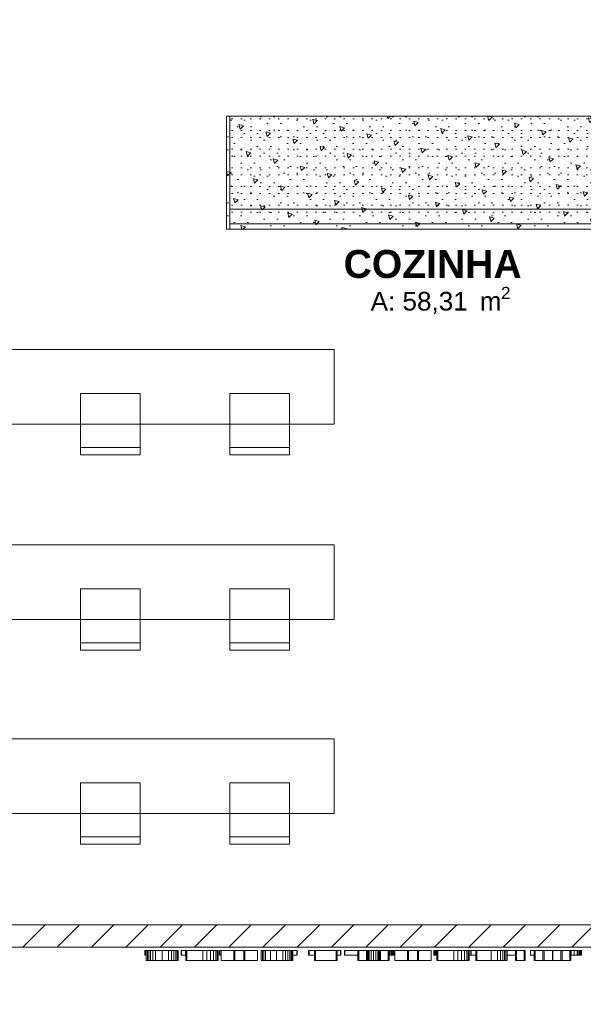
# Model space of a CAD drawing. Header units: millimetres. Extents: x 2826 to 3034, y 1533 to 1590.
# Tile 99 of 248: x 2957.69 to 2961.47, y 1546.75 to 1553.35. Entities that reach past the tile are written whole.
import ezdxf
from ezdxf.enums import TextEntityAlignment as Align

# ---------------------------------------------------------------- set-up
doc = ezdxf.new("R2010")
doc.units = ezdxf.units.MM
doc.set_wipeout_variables(frame=1)
doc.layers.add('_Caneta_No__220', color=7, linetype='Continuous', lineweight=15, true_color=0x8a8a8a)
doc.styles.add('ESTILO_GERADO_1', font='arialbd.ttf')
doc.styles.add('ESTILO_GERADO_2', font='arial.ttf')
pattern_1 = [(45, (15.86372, 12.64105), (-0.2296397, 0.2296397), [0.03125, -0.15625]), (45, (15.8152, 12.82216), (-0.2296397, 0.2296397), [0.03125, -0.15625]), (105, (15.86372, 12.64105), (0.3136936, 0.084054), [0.03125, -0.15625]), (105, (15.9963, 12.77363), (0.3136936, 0.084054), [0.03125, -0.15625]), (165, (15.8858, 12.66314), (0.084054, 0.3136936), [0.03125, -0.15625]), (165, (16.0184, 12.79573), (0.084054, 0.3136936), [0.03125, -0.15625]), (45, (15.84162, 12.663144), (-0.04419417, 0.04419417), [0, -0.0625, 0, -0.09375]), (90, (15.86372, 12.68524), (-0.0625, 0), [0, -0.046875, 0, -0.078125])]

# ---------------------------------------------------------------- blocks, each defined once
blk = doc.blocks.new('A$Cf44ad3b2')
at = {"layer": '_Caneta_No__220'}
h = blk.add_hatch(dxfattribs=at)
h.set_pattern_fill('TIJOLO_COMUM_0005', color=256, style=0, pattern_type=2)
h.set_pattern_definition([(45, (15.86372, 12.64105), (-0.11490485, 0.11490485), [])])
h.paths.add_polyline_path([(56.6977, 13.991), (49.0011, 13.991), (49.0011, 13.841), (56.6977, 13.841)])
for p, q in [((50.701, 17.1906), (50.301, 17.1906)), ((51.701, 17.1906), (51.301, 17.1906)), ((50.701, 15.8812), (50.301, 15.8812)), ((51.701, 15.8812), (51.301, 15.8812)), ((50.701, 14.5812), (50.301, 14.5812)), ((51.701, 14.5812), (51.301, 14.5812)), ((49.001, 13.991), (56.6977, 13.991)), ((41.0042, 13.841), (57.699, 13.841)), ((50.736, 13.8185), (50.7325, 13.8185)), ((50.7325, 13.8185), (50.7325, 13.7865)), ((50.7403, 13.8185), (50.736, 13.8185)), ((50.736, 13.8185), (50.736, 13.7865)), ((50.7416, 13.8185), (50.7403, 13.8185)), ((50.7403, 13.8185), (50.7403, 13.7865)), ((50.7488, 13.8185), (50.7416, 13.8185)), ((50.7416, 13.8185), (50.7416, 13.7507)), ((50.7579, 13.8185), (50.7488, 13.8185)), ((50.7488, 13.8185), (50.7488, 13.7507)), ((50.7707, 13.8185), (50.7579, 13.8185)), ((50.7579, 13.8185), (50.7579, 13.7507)), ((50.7864, 13.8185), (50.7707, 13.8185)), ((50.7707, 13.8185), (50.7707, 13.7507)), ((50.8045, 13.8185), (50.7864, 13.8185)), ((50.7864, 13.8185), (50.7864, 13.7507)), ((50.8478, 13.8185), (50.8045, 13.8185)), ((50.8045, 13.8185), (50.8045, 13.7507)), ((50.8478, 13.7507), (50.8478, 13.8185)), ((50.8916, 13.8185), (50.8478, 13.8185)), ((50.8916, 13.7507), (50.8916, 13.8185)), ((50.9099, 13.8185), (50.8916, 13.8185)), ((50.9099, 13.7507), (50.9099, 13.8185)), ((50.9258, 13.8185), (50.9099, 13.8185)), ((50.9258, 13.7507), (50.9258, 13.8185)), ((50.9386, 13.8185), (50.9258, 13.8185)), ((50.9386, 13.7507), (50.9386, 13.8185)), ((50.9478, 13.8185), (50.9386, 13.8185)), ((50.9478, 13.7507), (50.9478, 13.8185)), ((50.9551, 13.8185), (50.9478, 13.8185)), ((50.9551, 13.7507), (50.9551, 13.8185)), ((50.9754, 13.8185), (50.9744, 13.8185)), ((50.9744, 13.8185), (50.9744, 13.7865)), ((50.9777, 13.8185), (50.9754, 13.8185)), ((50.9754, 13.8185), (50.9754, 13.7865)), ((51.0052, 13.8185), (50.9777, 13.8185)), ((50.9777, 13.8185), (50.9777, 13.7865)), ((51.0052, 13.7865), (51.0052, 13.8185)), ((51.0066, 13.8185), (51.0052, 13.8185)), ((51.0086, 13.8185), (51.0066, 13.8185)), ((51.0066, 13.8185), (51.0066, 13.7507)), ((51.0134, 13.8185), (51.0086, 13.8185)), ((51.0086, 13.8185), (51.0086, 13.7507)), ((51.1196, 13.8185), (51.0134, 13.8185)), ((51.0134, 13.8185), (51.0134, 13.7507)), ((51.1196, 13.7507), (51.1196, 13.8185)), ((51.1478, 13.8185), (51.1196, 13.8185)), ((51.1478, 13.7507), (51.1478, 13.8185)), ((51.1724, 13.8185), (51.1478, 13.8185)), ((51.1724, 13.7507), (51.1724, 13.8185)), ((51.1927, 13.8185), (51.1724, 13.8185)), ((51.1927, 13.7507), (51.1927, 13.8185)), ((51.208, 13.8185), (51.1927, 13.8185)), ((51.208, 13.7507), (51.208, 13.8185)), ((51.2175, 13.8185), (51.208, 13.8185)), ((51.2175, 13.7507), (51.2175, 13.8185)), ((51.2207, 13.8185), (51.2175, 13.8185)), ((51.2207, 13.8185), (51.223, 13.8185)), ((51.2207, 13.7507), (51.2207, 13.8185)), ((51.223, 13.8185), (51.2235, 13.8185)), ((51.223, 13.7507), (51.223, 13.8185)), ((51.2235, 13.7507), (51.2235, 13.8185)), ((51.232, 13.8185), (51.2311, 13.8185)), ((51.2311, 13.8185), (51.2311, 13.7865)), ((51.2343, 13.8185), (51.232, 13.8185)), ((51.232, 13.8185), (51.232, 13.7865)), ((51.2444, 13.8185), (51.2343, 13.8185)), ((51.2343, 13.8185), (51.2343, 13.7865)), ((51.328, 13.8185), (51.2444, 13.8185)), ((51.2444, 13.8185), (51.2444, 13.7507)), ((51.3354, 13.8185), (51.328, 13.8185)), ((51.328, 13.8185), (51.328, 13.7507)), ((51.3953, 13.8185), (51.3354, 13.8185)), ((51.3354, 13.8185), (51.3354, 13.7507)), ((51.3953, 13.7507), (51.3953, 13.8185)), ((51.4026, 13.8185), (51.3953, 13.8185)), ((51.4026, 13.7507), (51.4026, 13.8185)), ((51.4862, 13.8185), (51.4026, 13.8185)), ((51.4862, 13.7507), (51.4862, 13.8185)), ((51.5122, 13.7507), (51.5122, 13.8185)), ((51.5193, 13.8185), (51.5122, 13.8185)), ((51.5281, 13.8185), (51.5193, 13.8185)), ((51.5193, 13.8185), (51.5193, 13.7507)), ((51.5405, 13.8185), (51.5281, 13.8185)), ((51.5281, 13.8185), (51.5281, 13.7507)), ((51.5733, 13.8185), (51.5405, 13.8185)), ((51.5405, 13.8185), (51.5405, 13.7507)), ((51.6151, 13.8185), (51.5733, 13.8185)), ((51.5733, 13.8185), (51.5733, 13.7507)), ((51.6151, 13.7507), (51.6151, 13.8185)), ((51.6574, 13.8185), (51.6151, 13.8185)), ((51.6574, 13.7507), (51.6574, 13.8185)), ((51.6752, 13.8185), (51.6574, 13.8185)), ((51.6752, 13.7507), (51.6752, 13.8185)), ((51.6908, 13.8185), (51.6752, 13.8185)), ((51.6908, 13.7507), (51.6908, 13.8185)), ((51.7034, 13.8185), (51.6908, 13.8185)), ((51.7034, 13.7507), (51.7034, 13.8185)), ((51.7124, 13.8185), (51.7034, 13.8185)), ((51.7124, 13.7507), (51.7124, 13.8185)), ((51.7196, 13.8185), (51.7124, 13.8185)), ((51.7196, 13.8185), (51.72, 13.8185)), ((51.7196, 13.7507), (51.7196, 13.8185)), ((51.72, 13.8185), (51.7224, 13.8185)), ((51.72, 13.7507), (51.72, 13.8185)), ((51.7224, 13.7507), (51.7224, 13.8185)), ((51.7494, 13.8185), (51.7224, 13.8185)), ((51.7494, 13.7865), (51.7494, 13.8185)), ((51.7517, 13.8185), (51.7494, 13.8185)), ((51.7517, 13.7865), (51.7517, 13.8185)), ((51.7526, 13.8185), (51.7517, 13.8185)), ((51.7526, 13.7865), (51.7526, 13.8185)), ((51.8302, 13.8185), (51.8292, 13.8185)), ((51.8292, 13.8185), (51.8292, 13.7865)), ((51.8324, 13.8185), (51.8302, 13.8185)), ((51.8302, 13.8185), (51.8302, 13.7865)), ((51.8678, 13.8185), (51.8324, 13.8185)), ((51.8324, 13.8185), (51.8324, 13.7865)), ((51.8698, 13.8185), (51.8678, 13.8185)), ((51.8678, 13.8185), (51.8678, 13.7507)), ((51.8746, 13.8185), (51.8698, 13.8185)), ((51.8698, 13.8185), (51.8698, 13.7507)), ((52.0141, 13.8185), (51.8746, 13.8185)), ((51.8746, 13.8185), (51.8746, 13.7507)), ((52.0141, 13.7507), (52.0141, 13.8185)), ((52.0189, 13.8185), (52.0141, 13.8185)), ((52.0189, 13.7507), (52.0189, 13.8185)), ((52.0209, 13.8185), (52.0189, 13.8185)), ((52.0209, 13.7507), (52.0209, 13.8185)), ((52.0427, 13.8185), (52.0209, 13.8185)), ((52.0427, 13.7865), (52.0427, 13.8185)), ((52.045, 13.8185), (52.0427, 13.8185)), ((52.045, 13.7865), (52.045, 13.8185)), ((52.046, 13.8185), (52.045, 13.8185)), ((52.046, 13.7865), (52.046, 13.8185)), ((52.0699, 13.8185), (52.069, 13.8185)), ((52.069, 13.8185), (52.069, 13.7865)), ((52.0722, 13.8185), (52.0699, 13.8185)), ((52.0699, 13.8185), (52.0699, 13.7865)), ((52.1589, 13.8185), (52.0722, 13.8185)), ((52.0722, 13.8185), (52.0722, 13.7865)), ((52.1589, 13.7865), (52.1589, 13.8185)), ((52.159, 13.8185), (52.1589, 13.8185)), ((52.159, 13.8185), (52.161, 13.8185)), ((52.159, 13.8185), (52.159, 13.7507)), ((52.161, 13.8185), (52.1658, 13.8185)), ((52.161, 13.8185), (52.161, 13.7507)), ((52.1658, 13.8185), (52.2177, 13.8185)), ((52.1658, 13.8185), (52.1658, 13.7507)), ((52.2177, 13.8185), (52.2225, 13.8185)), ((52.2177, 13.7507), (52.2177, 13.8185)), ((52.2225, 13.8185), (52.2245, 13.8185)), ((52.2225, 13.7507), (52.2225, 13.8185)), ((52.2245, 13.8185), (52.2272, 13.8185)), ((52.2245, 13.7507), (52.2245, 13.8185)), ((52.2272, 13.8185), (52.2353, 13.8185)), ((52.2272, 13.7507), (52.2272, 13.8185)), ((52.2353, 13.8185), (52.2477, 13.8185)), ((52.2353, 13.7507), (52.2353, 13.8185)), ((52.2477, 13.8185), (52.2635, 13.8185)), ((52.2477, 13.7507), (52.2477, 13.8185)), ((52.2635, 13.8185), (52.2794, 13.8185)), ((52.2635, 13.7507), (52.2635, 13.8185)), ((52.2794, 13.8185), (52.292, 13.8185)), ((52.2794, 13.8185), (52.2794, 13.7507)), ((52.292, 13.8185), (52.3003, 13.8185)), ((52.292, 13.8185), (52.292, 13.7507)), ((52.3003, 13.8185), (52.3031, 13.8185)), ((52.3003, 13.8185), (52.3003, 13.7507)), ((52.305, 13.8185), (52.3031, 13.8185)), ((52.3031, 13.8185), (52.3031, 13.7507)), ((52.3098, 13.8185), (52.305, 13.8185)), ((52.305, 13.8185), (52.305, 13.7507)), ((52.3618, 13.8185), (52.3098, 13.8185)), ((52.3098, 13.8185), (52.3098, 13.7507)), ((52.3618, 13.7507), (52.3618, 13.8185)), ((52.3666, 13.8185), (52.3618, 13.8185)), ((52.3666, 13.7507), (52.3666, 13.8185)), ((52.3686, 13.8185), (52.3666, 13.8185)), ((52.3686, 13.7507), (52.3686, 13.8185)), ((52.375, 13.8185), (52.3686, 13.8185)), ((52.375, 13.7865), (52.375, 13.8185)), ((52.3846, 13.8185), (52.375, 13.8185)), ((52.3846, 13.7865), (52.3846, 13.8185)), ((52.3919, 13.8185), (52.3846, 13.8185)), ((52.3919, 13.7865), (52.3919, 13.8185)), ((52.3964, 13.8185), (52.3919, 13.8185)), ((52.3964, 13.7865), (52.3964, 13.8185)), ((52.3979, 13.8185), (52.3964, 13.8185)), ((52.3979, 13.8185), (52.3989, 13.8185)), ((52.3979, 13.7865), (52.3979, 13.8185)), ((52.3989, 13.8185), (52.3992, 13.8185)), ((52.3989, 13.7865), (52.3989, 13.8185)), ((52.3992, 13.7865), (52.3992, 13.8185)), ((52.4911, 13.8185), (52.4075, 13.8185)), ((52.4075, 13.8185), (52.4075, 13.7507)), ((52.4985, 13.8185), (52.4911, 13.8185)), ((52.4911, 13.8185), (52.4911, 13.7507)), ((52.5584, 13.8185), (52.4985, 13.8185)), ((52.4985, 13.8185), (52.4985, 13.7507)), ((52.5584, 13.7507), (52.5584, 13.8185)), ((52.5657, 13.8185), (52.5584, 13.8185)), ((52.5657, 13.7507), (52.5657, 13.8185)), ((52.6493, 13.8185), (52.5657, 13.8185)), ((52.6493, 13.7507), (52.6493, 13.8185)), ((52.6721, 13.8185), (52.6686, 13.8185)), ((52.6686, 13.8185), (52.6686, 13.7865)), ((52.6764, 13.8185), (52.6721, 13.8185)), ((52.6721, 13.8185), (52.6721, 13.7865)), ((52.6824, 13.8185), (52.6764, 13.8185)), ((52.6764, 13.8185), (52.6764, 13.7865)), ((52.6878, 13.8185), (52.6824, 13.8185)), ((52.6824, 13.8185), (52.6824, 13.7865)), ((52.6898, 13.8185), (52.6878, 13.8185)), ((52.6878, 13.8185), (52.6878, 13.7507)), ((52.6946, 13.8185), (52.6898, 13.8185)), ((52.6898, 13.8185), (52.6898, 13.7507)), ((52.8008, 13.8185), (52.6946, 13.8185)), ((52.6946, 13.8185), (52.6946, 13.7507)), ((52.8008, 13.7507), (52.8008, 13.8185)), ((52.829, 13.8185), (52.8008, 13.8185)), ((52.829, 13.7507), (52.829, 13.8185)), ((52.8536, 13.8185), (52.829, 13.8185)), ((52.8536, 13.7507), (52.8536, 13.8185)), ((52.8739, 13.8185), (52.8536, 13.8185)), ((52.8739, 13.7507), (52.8739, 13.8185)), ((52.8892, 13.8185), (52.8739, 13.8185)), ((52.8892, 13.7507), (52.8892, 13.8185)), ((52.8987, 13.8185), (52.8892, 13.8185)), ((52.8987, 13.7507), (52.8987, 13.8185)), ((52.9019, 13.8185), (52.8987, 13.8185)), ((52.9019, 13.8185), (52.9042, 13.8185)), ((52.9019, 13.7507), (52.9019, 13.8185)), ((52.9042, 13.8185), (52.9047, 13.8185)), ((52.9042, 13.7507), (52.9042, 13.8185)), ((52.9047, 13.7507), (52.9047, 13.8185)), ((52.9149, 13.8185), (52.9047, 13.8185)), ((52.9149, 13.7865), (52.9149, 13.8185)), ((52.9183, 13.8185), (52.9149, 13.8185)), ((52.9183, 13.7865), (52.9183, 13.8185)), ((52.9482, 13.8185), (52.9183, 13.8185)), ((52.9502, 13.8185), (52.9482, 13.8185)), ((52.9482, 13.8185), (52.9482, 13.7507)), ((52.955, 13.8185), (52.9502, 13.8185)), ((52.9502, 13.8185), (52.9502, 13.7507)), ((53.0516, 13.8185), (52.955, 13.8185)), ((52.955, 13.8185), (52.955, 13.7507)), ((53.0516, 13.7507), (53.0516, 13.8185)), ((53.0953, 13.8185), (53.0516, 13.8185)), ((53.0953, 13.7507), (53.0953, 13.8185)), ((53.1135, 13.8185), (53.0953, 13.8185)), ((53.1135, 13.7507), (53.1135, 13.8185)), ((53.1293, 13.8185), (53.1135, 13.8185)), ((53.1293, 13.7507), (53.1293, 13.8185)), ((53.142, 13.8185), (53.1293, 13.8185)), ((53.142, 13.7507), (53.142, 13.8185)), ((53.1511, 13.8185), (53.142, 13.8185)), ((53.1511, 13.7507), (53.1511, 13.8185)), ((53.1584, 13.8185), (53.1511, 13.8185)), ((53.1584, 13.7507), (53.1584, 13.8185)), ((53.1593, 13.8185), (53.1584, 13.8185)), ((53.215, 13.8185), (53.1593, 13.8185)), ((53.1593, 13.8185), (53.1593, 13.7865)), ((53.217, 13.8185), (53.215, 13.8185)), ((53.215, 13.8185), (53.215, 13.7507)), ((53.2218, 13.8185), (53.217, 13.8185)), ((53.217, 13.8185), (53.217, 13.7507)), ((53.2737, 13.8185), (53.2218, 13.8185)), ((53.2218, 13.8185), (53.2218, 13.7507)), ((53.2737, 13.7507), (53.2737, 13.8185)), ((53.2785, 13.8185), (53.2737, 13.8185)), ((53.2785, 13.7507), (53.2785, 13.8185)), ((53.2805, 13.8185), (53.2785, 13.8185)), ((53.2805, 13.7507), (53.2805, 13.8185)), ((53.3399, 13.8185), (53.3154, 13.8185)), ((53.3154, 13.8185), (53.3154, 13.7865)), ((53.3419, 13.8185), (53.3399, 13.8185)), ((53.3399, 13.8185), (53.3399, 13.7507)), ((53.3467, 13.8185), (53.3419, 13.8185)), ((53.3419, 13.8185), (53.3419, 13.7507)), ((53.3987, 13.8185), (53.3467, 13.8185)), ((53.3467, 13.8185), (53.3467, 13.7507)), ((53.3987, 13.7507), (53.3987, 13.8185)), ((53.4071, 13.8185), (53.3987, 13.8185)), ((53.4071, 13.7507), (53.4071, 13.8185)), ((53.462, 13.8185), (53.4071, 13.8185)), ((53.462, 13.7507), (53.462, 13.8185)), ((53.4653, 13.8185), (53.462, 13.8185)), ((53.519, 13.8185), (53.4653, 13.8185)), ((53.4653, 13.8185), (53.4653, 13.7507)), ((53.5275, 13.8185), (53.519, 13.8185)), ((53.519, 13.8185), (53.519, 13.7507)), ((53.5795, 13.8185), (53.5275, 13.8185)), ((53.5275, 13.8185), (53.5275, 13.7507)), ((53.5795, 13.7507), (53.5795, 13.8185)), ((53.5843, 13.8185), (53.5795, 13.8185)), ((53.5843, 13.7507), (53.5843, 13.8185)), ((53.5863, 13.8185), (53.5843, 13.8185)), ((53.5863, 13.7507), (53.5863, 13.8185)), ((53.5873, 13.8185), (53.5863, 13.8185)), ((53.6071, 13.8185), (53.5873, 13.8185)), ((53.5873, 13.8185), (53.5873, 13.7865)), ((53.6071, 13.7865), (53.6071, 13.8185)), ((53.6271, 13.8185), (53.6071, 13.8185)), ((53.6271, 13.7865), (53.6271, 13.8185)), ((53.6356, 13.8185), (53.6271, 13.8185)), ((53.6356, 13.7865), (53.6356, 13.8185)), ((53.6429, 13.8185), (53.6356, 13.8185)), ((53.6429, 13.7865), (53.6429, 13.8185)), ((53.6489, 13.8185), (53.6429, 13.8185)), ((53.6489, 13.7865), (53.6489, 13.8185)), ((53.6532, 13.8185), (53.6489, 13.8185)), ((53.6532, 13.7865), (53.6532, 13.8185)), ((53.6566, 13.8185), (53.6532, 13.8185)), ((53.6566, 13.8185), (53.6568, 13.8185)), ((53.6566, 13.7865), (53.6566, 13.8185)), ((53.6568, 13.8185), (53.6579, 13.8185)), ((53.6568, 13.7865), (53.6568, 13.8185)), ((53.6579, 13.7865), (53.6579, 13.8185)), ((50.7325, 13.7865), (50.736, 13.7865)), ((50.736, 13.7865), (50.7403, 13.7865)), ((50.7403, 13.7865), (50.7416, 13.7865)), ((50.7416, 13.7507), (50.7488, 13.7507)), ((50.7488, 13.7507), (50.7579, 13.7507)), ((50.7579, 13.7507), (50.7707, 13.7507)), ((50.7707, 13.7507), (50.7864, 13.7507)), ((50.7864, 13.7507), (50.8045, 13.7507)), ((50.8045, 13.7507), (50.8478, 13.7507)), ((50.8478, 13.7507), (50.8916, 13.7507)), ((50.8916, 13.7507), (50.9099, 13.7507)), ((50.9099, 13.7507), (50.9258, 13.7507)), ((50.9258, 13.7507), (50.9386, 13.7507)), ((50.9386, 13.7507), (50.9478, 13.7507)), ((50.9478, 13.7507), (50.9551, 13.7507)), ((50.9744, 13.7865), (50.9754, 13.7865)), ((50.9754, 13.7865), (50.9777, 13.7865)), ((50.9777, 13.7865), (51.0052, 13.7865)), ((51.0052, 13.7865), (51.0066, 13.7865)), ((51.0066, 13.7507), (51.0086, 13.7507)), ((51.0086, 13.7507), (51.0134, 13.7507)), ((51.0134, 13.7507), (51.1196, 13.7507)), ((51.1196, 13.7507), (51.1478, 13.7507)), ((51.1478, 13.7507), (51.1724, 13.7507)), ((51.1724, 13.7507), (51.1927, 13.7507)), ((51.1927, 13.7507), (51.208, 13.7507)), ((51.208, 13.7507), (51.2175, 13.7507)), ((51.2175, 13.7507), (51.2207, 13.7507)), ((51.223, 13.7507), (51.2207, 13.7507)), ((51.2235, 13.7507), (51.223, 13.7507)), ((51.2311, 13.7865), (51.232, 13.7865)), ((51.232, 13.7865), (51.2343, 13.7865)), ((51.2343, 13.7865), (51.2444, 13.7865)), ((51.2444, 13.7507), (51.328, 13.7507)), ((51.328, 13.7507), (51.3354, 13.7507)), ((51.3354, 13.7507), (51.3953, 13.7507)), ((51.3953, 13.7507), (51.4026, 13.7507)), ((51.4026, 13.7507), (51.4862, 13.7507)), ((51.5122, 13.7507), (51.5193, 13.7507)), ((51.5193, 13.7507), (51.5281, 13.7507)), ((51.5281, 13.7507), (51.5405, 13.7507)), ((51.5405, 13.7507), (51.5733, 13.7507)), ((51.5733, 13.7507), (51.6151, 13.7507)), ((51.6151, 13.7507), (51.6574, 13.7507)), ((51.6574, 13.7507), (51.6752, 13.7507)), ((51.6752, 13.7507), (51.6908, 13.7507)), ((51.6908, 13.7507), (51.7034, 13.7507)), ((51.7034, 13.7507), (51.7124, 13.7507)), ((51.7124, 13.7507), (51.7196, 13.7507)), ((51.72, 13.7507), (51.7196, 13.7507)), ((51.7224, 13.7507), (51.72, 13.7507)), ((51.7224, 13.7865), (51.7494, 13.7865)), ((51.7494, 13.7865), (51.7517, 13.7865)), ((51.7517, 13.7865), (51.7526, 13.7865)), ((51.8292, 13.7865), (51.8302, 13.7865)), ((51.8302, 13.7865), (51.8324, 13.7865)), ((51.8324, 13.7865), (51.8678, 13.7865)), ((51.8678, 13.7507), (51.8698, 13.7507)), ((51.8698, 13.7507), (51.8746, 13.7507)), ((51.8746, 13.7507), (52.0141, 13.7507)), ((52.0141, 13.7507), (52.0189, 13.7507)), ((52.0189, 13.7507), (52.0209, 13.7507)), ((52.0209, 13.7865), (52.0427, 13.7865)), ((52.0427, 13.7865), (52.045, 13.7865)), ((52.045, 13.7865), (52.046, 13.7865)), ((52.069, 13.7865), (52.0699, 13.7865)), ((52.0699, 13.7865), (52.0722, 13.7865)), ((52.0722, 13.7865), (52.1589, 13.7865)), ((52.1589, 13.7865), (52.159, 13.7865)), ((52.161, 13.7507), (52.159, 13.7507)), ((52.1658, 13.7507), (52.161, 13.7507)), ((52.2177, 13.7507), (52.1658, 13.7507)), ((52.2225, 13.7507), (52.2177, 13.7507)), ((52.2245, 13.7507), (52.2225, 13.7507)), ((52.2272, 13.7507), (52.2245, 13.7507)), ((52.2353, 13.7507), (52.2272, 13.7507)), ((52.2477, 13.7507), (52.2353, 13.7507)), ((52.2635, 13.7507), (52.2477, 13.7507)), ((52.2794, 13.7507), (52.2635, 13.7507)), ((52.292, 13.7507), (52.2794, 13.7507)), ((52.3003, 13.7507), (52.292, 13.7507)), ((52.3031, 13.7507), (52.3003, 13.7507)), ((52.3031, 13.7507), (52.305, 13.7507)), ((52.305, 13.7507), (52.3098, 13.7507)), ((52.3098, 13.7507), (52.3618, 13.7507)), ((52.3618, 13.7507), (52.3666, 13.7507)), ((52.3666, 13.7507), (52.3686, 13.7507)), ((52.3686, 13.7865), (52.375, 13.7865)), ((52.375, 13.7865), (52.3846, 13.7865)), ((52.3846, 13.7865), (52.3919, 13.7865)), ((52.3919, 13.7865), (52.3964, 13.7865)), ((52.3964, 13.7865), (52.3979, 13.7865)), ((52.3989, 13.7865), (52.3979, 13.7865)), ((52.3992, 13.7865), (52.3989, 13.7865)), ((52.4075, 13.7507), (52.4911, 13.7507)), ((52.4911, 13.7507), (52.4985, 13.7507)), ((52.4985, 13.7507), (52.5584, 13.7507)), ((52.5584, 13.7507), (52.5657, 13.7507)), ((52.5657, 13.7507), (52.6493, 13.7507)), ((52.6686, 13.7865), (52.6721, 13.7865)), ((52.6721, 13.7865), (52.6764, 13.7865)), ((52.6764, 13.7865), (52.6824, 13.7865)), ((52.6824, 13.7865), (52.6878, 13.7865)), ((52.6878, 13.7507), (52.6898, 13.7507)), ((52.6898, 13.7507), (52.6946, 13.7507)), ((52.6946, 13.7507), (52.8008, 13.7507)), ((52.8008, 13.7507), (52.829, 13.7507)), ((52.829, 13.7507), (52.8536, 13.7507)), ((52.8536, 13.7507), (52.8739, 13.7507)), ((52.8739, 13.7507), (52.8892, 13.7507)), ((52.8892, 13.7507), (52.8987, 13.7507)), ((52.8987, 13.7507), (52.9019, 13.7507)), ((52.9042, 13.7507), (52.9019, 13.7507)), ((52.9047, 13.7507), (52.9042, 13.7507)), ((52.9047, 13.7865), (52.9149, 13.7865)), ((52.9149, 13.7865), (52.9183, 13.7865)), ((52.9183, 13.7865), (52.9482, 13.7865)), ((52.9482, 13.7507), (52.9502, 13.7507)), ((52.9502, 13.7507), (52.955, 13.7507)), ((52.955, 13.7507), (53.0516, 13.7507)), ((53.0516, 13.7507), (53.0953, 13.7507)), ((53.0953, 13.7507), (53.1135, 13.7507)), ((53.1135, 13.7507), (53.1293, 13.7507)), ((53.1293, 13.7507), (53.142, 13.7507)), ((53.142, 13.7507), (53.1511, 13.7507)), ((53.1511, 13.7507), (53.1584, 13.7507)), ((53.1584, 13.7865), (53.1593, 13.7865)), ((53.1593, 13.7865), (53.215, 13.7865)), ((53.215, 13.7507), (53.217, 13.7507)), ((53.217, 13.7507), (53.2218, 13.7507)), ((53.2218, 13.7507), (53.2737, 13.7507)), ((53.2737, 13.7507), (53.2785, 13.7507)), ((53.2785, 13.7507), (53.2805, 13.7507)), ((53.3154, 13.7865), (53.3399, 13.7865)), ((53.3399, 13.7507), (53.3419, 13.7507)), ((53.3419, 13.7507), (53.3467, 13.7507)), ((53.3467, 13.7507), (53.3987, 13.7507)), ((53.3987, 13.7507), (53.4071, 13.7507)), ((53.4071, 13.7507), (53.462, 13.7507)), ((53.462, 13.7507), (53.4653, 13.7507)), ((53.4653, 13.7507), (53.519, 13.7507)), ((53.519, 13.7507), (53.5275, 13.7507)), ((53.5275, 13.7507), (53.5795, 13.7507)), ((53.5795, 13.7507), (53.5843, 13.7507)), ((53.5843, 13.7507), (53.5863, 13.7507)), ((53.5863, 13.7865), (53.5873, 13.7865)), ((53.5873, 13.7865), (53.6071, 13.7865)), ((53.6071, 13.7865), (53.6271, 13.7865)), ((53.6271, 13.7865), (53.6356, 13.7865)), ((53.6356, 13.7865), (53.6429, 13.7865)), ((53.6429, 13.7865), (53.6489, 13.7865)), ((53.6489, 13.7865), (53.6532, 13.7865)), ((53.6532, 13.7865), (53.6566, 13.7865)), ((53.6568, 13.7865), (53.6566, 13.7865)), ((53.6579, 13.7865), (53.6568, 13.7865))]:
    blk.add_line(p, q, dxfattribs=at)
for points in [[(49.001, 17.3456), (52.001, 17.3456), (52.001, 17.8456), (49.001, 17.8456)], [(50.701, 17.5506), (50.301, 17.5506), (50.301, 17.1406), (50.701, 17.1406)], [(51.701, 17.5506), (51.301, 17.5506), (51.301, 17.1406), (51.701, 17.1406)], [(49.001, 16.0362), (52.001, 16.0362), (52.001, 16.5362), (49.001, 16.5362)], [(50.701, 16.2412), (50.301, 16.2412), (50.301, 15.8312), (50.701, 15.8312)], [(51.701, 16.2412), (51.301, 16.2412), (51.301, 15.8312), (51.701, 15.8312)], [(49.001, 14.7362), (52.001, 14.7362), (52.001, 15.2362), (49.001, 15.2362)], [(50.701, 14.9412), (50.301, 14.9412), (50.301, 14.5312), (50.701, 14.5312)], [(51.701, 14.9412), (51.301, 14.9412), (51.301, 14.5312), (51.701, 14.5312)]]:
    blk.add_lwpolyline(points, close=True, dxfattribs=at)
for points in [[(56.6977, 13.991), (49.0011, 13.991)], [(49.0011, 13.841), (56.6977, 13.841)]]:
    blk.add_lwpolyline(points, dxfattribs=at)
for s, height, style, p in [('COZINHA', 0.1875, 'ESTILO_GERADO_1', (52.0634, 18.3258)), ('A: 58,31', 0.125, 'ESTILO_GERADO_2', (52.2445, 18.1075)), ('2', 0.0825, 'ESTILO_GERADO_2', (53.1176, 18.1838)), (' m', 0.125, 'ESTILO_GERADO_2', (52.927, 18.1075))]:
    blk.add_text(s, height=height, dxfattribs=dict(at, style=style)).set_placement(p)
at = {"layer": '_Caneta_No__220', "style": 'ESTILO_GERADO_2'}
for p in [(50.2713, 22.5674), (50.8713, 22.5674)]:
    blk.add_attdef('txt', text='', height=0.12, dxfattribs=at).set_placement(p, align=Align.MIDDLE_CENTER)
blk.add_attdef('txt', text='', height=0.12, rotation=90, dxfattribs=at).set_placement((17.1363, 18.425), align=Align.MIDDLE_CENTER)
blk.add_wipeout([(54.8777, 18.7875), (51.3004, 18.7875), (51.3004, 18.6875), (54.8777, 18.6875)]).dxf.layer = '_Caneta_No__220'
at = {"layer": '_Caneta_No__220'}
h = blk.add_hatch(dxfattribs=at)
h.set_pattern_fill('_GRANITO_0005', color=256, style=0, pattern_type=2)
h.set_pattern_definition(pattern_1)
h.paths.add_polyline_path([(51.2783, 18.6528), (51.3004, 18.6528), (51.3004, 19.4105), (51.2783, 19.4105)])
h = blk.add_hatch(dxfattribs=at)
h.set_pattern_fill('_GRANITO_0005', color=256, style=0, pattern_type=2)
h.set_pattern_definition(pattern_1)
h.paths.add_polyline_path([(51.2783, 18.6528), (54.8999, 18.6528), (54.8999, 19.4105), (51.2783, 19.4105)])
for points in [[(16.6721, 13.841), (34.6868, 13.841), (34.6907, 12.0631), (41.0042, 12.077), (41.0042, 13.841), (56.8474, 13.841), (56.8474, 29.4086), (46.8616, 29.4086), (46.8616, 23.6389), (34.6868, 23.6389), (34.6868, 22.4389), (16.6721, 22.4389)], [(51.2783, 18.6528), (51.3004, 18.6528), (51.3004, 19.4105), (51.2783, 19.4105)], [(51.2783, 18.6528), (54.8999, 18.6528), (54.8999, 19.4105), (51.2783, 19.4105)]]:
    blk.add_lwpolyline(points, close=True, dxfattribs=at)
for points in [[(54.8777, 18.7875), (51.3004, 18.7875)], [(51.3004, 18.7875), (51.3004, 18.6875)], [(51.3004, 18.6875), (54.8777, 18.6875)]]:
    blk.add_lwpolyline(points, dxfattribs=at)

msp = doc.modelspace()

# ---------------------------------------------------------------- block references
msp.add_blockref('A$Cf44ad3b2', (2907.7964, 1533.293))

doc.saveas('drawing.dxf')
